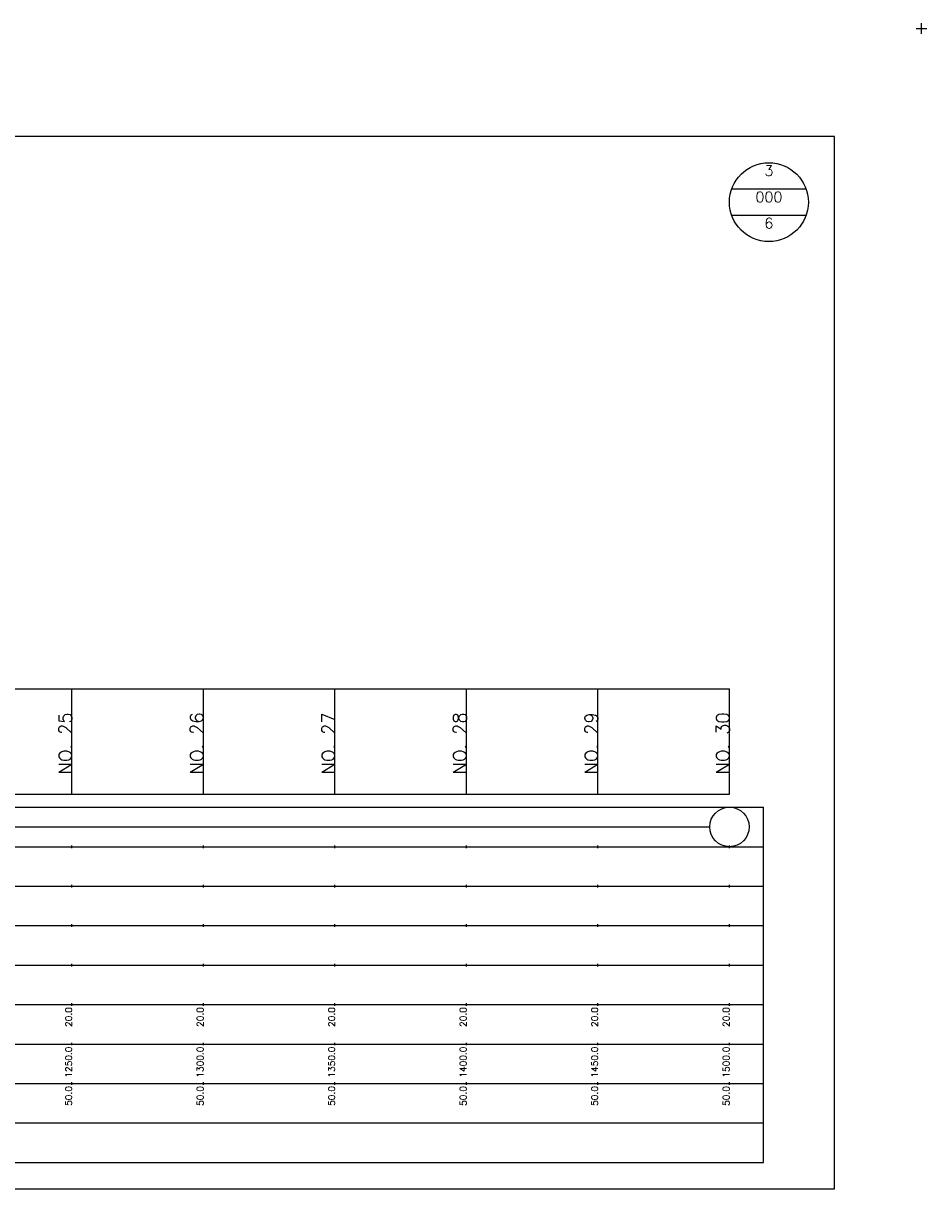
# Model space of a CAD drawing. Extents: x -2 to 685, y -2 to 1451.
# Tile 6 of 6: x 342 to 685, y 1008 to 1451. Entities that reach past the tile are written whole.
import ezdxf
from ezdxf.enums import TextEntityAlignment as Align

# ---------------------------------------------------------------- set-up
doc = ezdxf.new("R2010")
doc.units = 0
doc.header["$LTSCALE"] = 5
for name, color, linetype in [('BOX', 5, 'CONTINUOUS'), ('DT1', 3, 'CONTINUOUS'), ('DT2', 6, 'CONTINUOUS'), ('LT1', 4, 'CONTINUOUS'), ('ST1', 7, 'CONTINUOUS')]:
    doc.layers.add(name, color=color, linetype=linetype)
doc.styles.add('GHS', font='ROMANS.shx', dxfattribs={"bigfont": 'GHS.shx'})

msp = doc.modelspace()

# ---------------------------------------------------------------- linework, layer by layer
at = {"layer": 'BOX'}
msp.add_lwpolyline([(50, 1008), (650, 1008), (650, 1408), (50, 1408), (50, 1008)], dxfattribs=at)
at = {"layer": 'DT1'}
for p, q in [((360, 1189.58), (360, 1190.58)), ((410, 1189.58), (410, 1190.58)), ((460, 1189.58), (460, 1190.58)), ((510, 1189.58), (510, 1190.58)), ((560, 1189.58), (560, 1190.58)), ((610, 1189.58), (610, 1190.58))]:
    msp.add_line(p, q, dxfattribs=at)
at = {"layer": 'LT1'}
for p, q in [((360, 1158), (360, 1198)), ((410, 1158), (410, 1198)), ((460, 1158), (460, 1198)), ((510, 1158), (510, 1198)), ((560, 1158), (560, 1198)), ((610, 1158), (610, 1198)), ((110, 1158), (610, 1158)), ((360, 1137.5), (360, 1138.5)), ((410, 1137.5), (410, 1138.5)), ((460, 1137.5), (460, 1138.5)), ((510, 1137.5), (510, 1138.5)), ((560, 1137.5), (560, 1138.5)), ((610, 1137.5), (610, 1138.5)), ((360, 1122.5), (360, 1123.5)), ((410, 1122.5), (410, 1123.5)), ((460, 1122.5), (460, 1123.5)), ((510, 1122.5), (510, 1123.5)), ((560, 1122.5), (560, 1123.5)), ((610, 1122.5), (610, 1123.5)), ((360, 1107.5), (360, 1108.5)), ((410, 1107.5), (410, 1108.5)), ((460, 1107.5), (460, 1108.5)), ((510, 1107.5), (510, 1108.5)), ((560, 1107.5), (560, 1108.5)), ((610, 1107.5), (610, 1108.5)), ((360, 1092.5), (360, 1093.5)), ((410, 1092.5), (410, 1093.5)), ((460, 1092.5), (460, 1093.5)), ((510, 1092.5), (510, 1093.5)), ((560, 1092.5), (560, 1093.5)), ((610, 1092.5), (610, 1093.5)), ((360, 1077.5), (360, 1078.5)), ((410, 1077.5), (410, 1078.5)), ((460, 1077.5), (460, 1078.5)), ((510, 1077.5), (510, 1078.5)), ((560, 1077.5), (560, 1078.5)), ((610, 1077.5), (610, 1078.5)), ((360, 1062.5), (360, 1063.5)), ((410, 1062.5), (410, 1063.5)), ((460, 1062.5), (460, 1063.5)), ((510, 1062.5), (510, 1063.5)), ((560, 1062.5), (560, 1063.5)), ((610, 1062.5), (610, 1063.5)), ((360, 1047.5), (360, 1048.5)), ((410, 1047.5), (410, 1048.5)), ((460, 1047.5), (460, 1048.5)), ((510, 1047.5), (510, 1048.5)), ((560, 1047.5), (560, 1048.5)), ((610, 1047.5), (610, 1048.5))]:
    msp.add_line(p, q, dxfattribs=at)
msp.add_lwpolyline([(110, 1198), (160, 1198), (210, 1198), (260, 1198), (310, 1198), (360, 1198), (410, 1198), (460, 1198), (510, 1198), (560, 1198), (610, 1198)], dxfattribs=at)
at = {"layer": 'ST1'}
for p, q in [((681, 1449), (685, 1449)), ((683, 1447), (683, 1451)), ((80, 1153), (623, 1153)), ((623, 1018), (623, 1153)), ((87.5, 1138), (623, 1138)), ((80, 1123), (623, 1123)), ((87.5, 1108), (623, 1108)), ((80, 1093), (623, 1093)), ((80, 1078), (623, 1078)), ((80, 1063), (623, 1063)), ((80, 1048), (623, 1048)), ((80, 1033), (623, 1033)), ((80, 1018), (623, 1018))]:
    msp.add_line(p, q, dxfattribs=at)
at = {"layer": 'ST1', "linetype": 'CONTINUOUS'}
for p, q in [((639.14, 1388), (610.86, 1388)), ((639.14, 1378), (610.86, 1378)), ((117.5, 1145.5), (602.5, 1145.5))]:
    msp.add_line(p, q, dxfattribs=at)
for centre, radius in [((625, 1383), 15), ((610, 1145.5), 7.5)]:
    msp.add_circle(centre, radius, dxfattribs=at)

# ---------------------------------------------------------------- texts
at = {"layer": 'DT1', "style": 'GHS'}
for s, height, p in [('NO. 25', 5, (360, 1189.08)), ('NO. 26', 5, (410, 1189.08)), ('NO. 27', 5, (460, 1189.08)), ('NO. 28', 5, (510, 1189.08)), ('NO. 29', 5, (560, 1189.08)), ('NO. 30', 5, (610, 1189.08)), (' 20.0', 2.5, (360, 1077)), (' 20.0', 2.5, (410, 1077)), (' 20.0', 2.5, (460, 1077)), (' 20.0', 2.5, (510, 1077)), (' 20.0', 2.5, (560, 1077)), (' 20.0', 2.5, (610, 1077)), ('  1250.0', 2.5, (360, 1062)), ('  1300.0', 2.5, (410, 1062)), ('  1350.0', 2.5, (460, 1062)), ('  1400.0', 2.5, (510, 1062)), ('  1450.0', 2.5, (560, 1062)), ('  1500.0', 2.5, (610, 1062)), ('  50.0', 2.5, (360, 1047)), ('  50.0', 2.5, (410, 1047)), ('  50.0', 2.5, (460, 1047)), ('  50.0', 2.5, (510, 1047)), ('  50.0', 2.5, (560, 1047)), ('  50.0', 2.5, (610, 1047))]:
    msp.add_text(s, height=height, rotation=90, dxfattribs=at).set_placement(p, align=Align.RIGHT)
at = {"layer": 'DT2', "linetype": 'CONTINUOUS', "style": 'GHS'}
for s, p in [('3', (625, 1393)), ('000', (625, 1383)), ('6', (625, 1373))]:
    msp.add_text(s, height=4, dxfattribs=at).set_placement(p, align=Align.CENTER)

doc.saveas('drawing.dxf')
